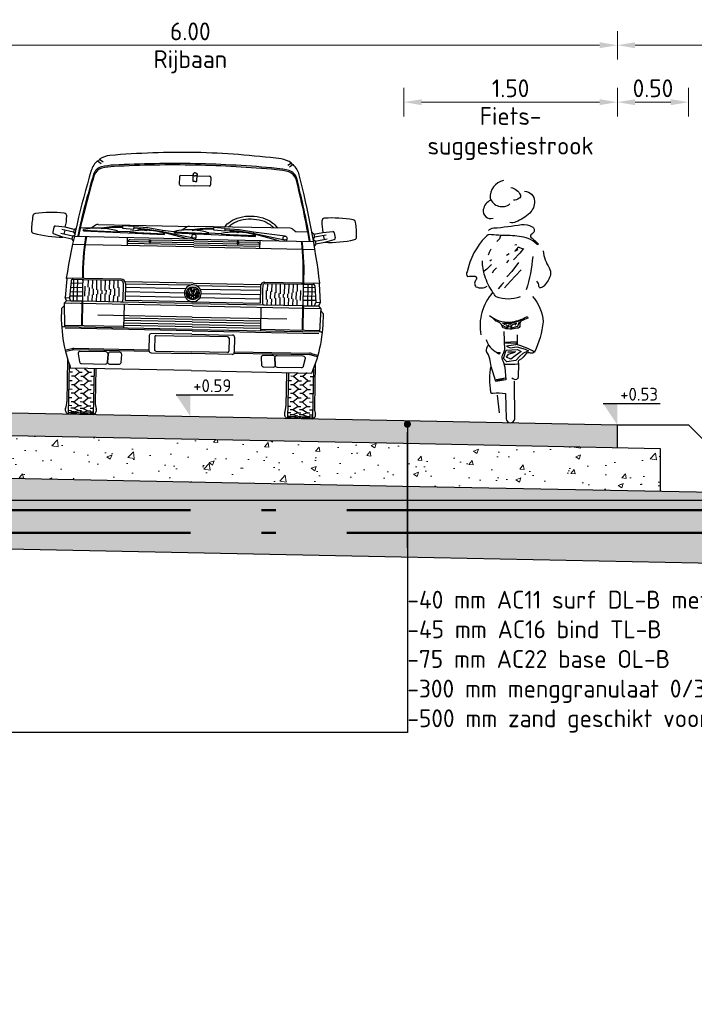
# Model space of a CAD drawing. Header units: metres. Extents: x 90794 to 91984, y 464666 to 465269.
# Tile 70 of 81: x 91485.82 to 91490.56, y 465098.22 to 465105.14. Entities that reach past the tile are written whole.
import ezdxf
from ezdxf import colors
from ezdxf.entities.mleader import LeaderData, LeaderLine
from ezdxf.math import Vec2, Vec3

# ---------------------------------------------------------------- set-up
doc = ezdxf.new("R2010")
doc.units = ezdxf.units.M
for name, pattern in [('AL-NAP_LIJN', [15.25, 12, -1.5, 0.25, -1.5]), ('RI-PVC160', [5, 4, -0.5, 0, -0.5]), ('XX-AFBREEK', [7, 4, -1, 1, -1])]:
    doc.linetypes.add(name, pattern=pattern)
for name, color, linetype, lineweight in [('N-WE-RI-HWA_TRANSPORTLEIDING_PVC_160-GD', 150, 'RI-PVC160', 50), ('N-WE-VH-VERHARDING_ASFALT-AD-50', 8, 'Continuous', 18), ('N-WE-VH-VERHARDING_FUNDERING_GRANULAAT-AD-50', 252, 'Continuous', 18), ('N-WE-VH-VERHARDING_FUNDERING_ZAND-AD-50', 252, 'Continuous', 18), ('X-XX-AL-AANKLEDING-SD', 253, 'Continuous', 25), ('X-XX-AL-CONSTRUCTIELIJN-GD', 7, 'Continuous', 25), ('X-XX-AL-M', 7, 'Continuous', 18), ('X-XX-AL-NAP-GD', 7, 'AL-NAP_LIJN', 25), ('X-XX-AL-PEILMAAT-SD', 7, 'Continuous', 25), ('X-XX-AL-T25', 7, 'Continuous', 25)]:
    doc.layers.add(name, color=color, linetype=linetype, lineweight=lineweight)
doc.layers.get('0').freeze()
doc.styles.add('NLCS-ISO', font='NLCS-ISO.ttf')
doc.styles.add('NLCS-ISO-M50-T25', font='NLCS-ISO.ttf', dxfattribs={"height": 0.125})
doc.dimstyles.new('NLCS-M50-T25-PIJL_L2_H1', dxfattribs={"dimscale": 0.05, "dimtxt": 2.5, "dimasz": 2.5, "dimexe": 2, "dimexo": 2, "dimgap": 0.7, "dimtad": 1, "dimzin": 0, "dimdsep": 46, "dimtxsty": 'NLCS-ISO-M50-T25', "dimcen": 0, "dimdle": 2, "dimclrd": 256, "dimclre": 256, "dimclrt": 256, "dimadec": 1, "dimazin": 0, "dimtfac": 1, "dimtdec": 3, "dimtofl": 0, "dimtmove": 0, "dimatfit": 3, "dimfxl": 2, "dimfxlon": 1, "dimtfillclr": 256, "dimtolj": 1, "dimtzin": 0, "dimlwd": -1, "dimlwe": -1, "dimarcsym": 0})

# ---------------------------------------------------------------- blocks, each defined once
blk = doc.blocks.new('SAL-AANKLEDING_FIETSTER_ACHTERAANZICHT-D')
for points in [[(-0.0504, 1.7021, 0.372994), (-0.1443, 1.5767, 0.503668), (-0.0042, 1.5368, 150.934799)], [(0.0979, 1.6266, -0.402545), (0.1682, 1.5556, -0.204448), (0.1345, 1.4731, -0.107787), (0.0361, 1.4107, -0.232599), (-0.0044, 1.4068, 0.756423)], [(0.0015, 1.653, -0.251678), (0.0686, 1.5993, -0.398814), (0.0603, 1.5772, -0.187011), (0.0199, 1.5643, 2.207361)], [(-0.14, 1.5646, 0.236676), (-0.1919, 1.4969, 0.583386), (-0.1221, 1.4377, -0.497614)], [(-0.1561, 1.3504, -0.154336), (-0.1187, 1.3683, 0.021693), (0.0774, 1.392, -0.153975), (0.1511, 1.3768, -0.433195), (0.1625, 1.3386, -0.162977), (0.1427, 1.3212, 0.569715), (0.1515, 1.2961, 0.021653), (0.1923, 1.2603, -1.283993), (0.1843, 1.2542, 0.093544), (0.1239, 1.2945, 0.069195), (-0.0034, 1.3146, -0.023921), (-0.1336, 1.3208, 0.290835), (-0.1751, 1.3053, 0.143139), (-0.3047, 1.0611, 0.369113), (-0.3031, 1.0267, -0.046879), (-0.248, 1.0299, -0.302343), (-0.2409, 1.0045, 0.421236), (-0.2431, 0.955, 0.24644), (-0.1644, 0.9582, -4.327813)], [(0.2284, 1.2065, 0.107816), (0.271, 1.0877, -0.189381), (0.2796, 1.0412, -0.091131), (0.2631, 0.999, -0.043732), (0.2353, 0.9617, -0.167948), (0.2105, 0.9478, -0.498715), (0.1991, 0.9583, 0.241276), (0.1855, 0.9935, 2.413704)], [(0.0671, 0.8838, -0.173851), (-0.1021, 0.8837, 0.000578), (-0.1236, 0.9143, -0.07661), (-0.1814, 1.0313, -0.079973), (-0.197, 1.1368, -39.687992)], [(0.1556, 1.1681, -0.053306), (0.1095, 0.9327, 2.556335)], [(-0.1268, 0.9153, 0.224282), (-0.2093, 0.6171, 1.028931)], [(0.1536, 0.8876, -0.165288), (0.2287, 0.709, -0.089622), (0.1674, 0.4952, 0.086704), (0.0488, 0.5461), (0.0479, 0.6165)], [(-0.1483, 0.7543, 0.205807), (-0.0029, 0.7072, 0.105757), (0.1122, 0.7432, -0.456483), (0.121, 0.7346, 0.023268), (0.0763, 0.7152, 0.20987), (0.0653, 0.7021, 0.124642), (0.0646, 0.6835, -0.545926), (0.0453, 0.6643, -0.163265), (-0.0546, 0.6673, 0.038987), (-0.069, 0.6957, 0.125271), (-0.1029, 0.7135), (-0.1294, 0.74)], [(-0.0475, 0.6412), (-0.0434, 0.511, -0.034198), (-0.0531, 0.4855, 0.227614), (-0.0583, 0.4433, -0.044454), (-0.0408, 0.39), (-0.0328, 0.3018), (-0.1044, 0.2886), (-0.1376, 0.3946, 0.132618), (-0.1685, 0.5008, -0.216367), (-0.1558, 0.5446, -1.928019)], [(-0.171, 0.5841, 0.221629), (-0.0951, 0.494), (-0.074, 0.4938), (-0.0835, 0.4814), (-0.0999, 0.4927)], [(0.1689, 0.4979, -0.325073), (0.1392, 0.489, 0.185728), (0.1113, 0.4882, -0.09132), (0.0614, 0.4386, 0.488493), (0.0552, 0.4164), (0.0527, 0.3209, -0.568599), (0.0238, 0.3047, -0.009736), (0.0097, 0.3132, 0.656385)], [(-0.1384, 0.3983, 0.098289), (-0.1407, 0.2161, 0.549463), (-0.122, 0.2086, -0.073152), (-0.0366, 0.205), (-0.0313, 0.028, 0.941313), (0.0288, 0.0262), (0.0283, 0.2922)]]:
    blk.add_lwpolyline(points, format="xyb")
for points in [[(-0.0715, 1.3119), (-0.078, 1.2918), (-0.0976, 1.2731)], [(0.0435, 1.2506), (0.0292, 1.2468)], [(-0.1399, 1.2184), (-0.1499, 1.196), (-0.1582, 1.1779)], [(-0.0096, 1.1856), (-0.0292, 1.1747)], [(0.0901, 1.2251), (0.0643, 1.1921), (0.0207, 1.1437)], [(0.0848, 1.2225), (0.0526, 1.2323), (0.0291, 1.2058), (0.0537, 1.2164)], [(-0.1336, 1.1119), (-0.166, 1.0786), (-0.1848, 1.0645)], [(-0.1352, 1.1435), (-0.146, 1.1347)], [(-0.014, 1.1421), (-0.0288, 1.1237)], [(0.0547, 1.1254), (0.0076, 1.0617), (-0.027, 1.0254)], [(-0.0994, 1.0886), (-0.1199, 1.0679), (-0.1294, 1.0513)], [(0.0749, 1.0752), (0.0353, 1.0316), (-0.0003, 0.9933), (-0.0437, 0.9484)], [(-0.0486, 0.9851), (-0.0624, 0.9718), (-0.0864, 0.9413)], [(-0.0577, 0.6982), (0.007, 0.6996), (0.0871, 0.7247)], [(0.0595, 0.7093), (0.0475, 0.6769), (0.0035, 0.6637), (0.0105, 0.6876), (0.0411, 0.7022), (0.0309, 0.6851)], [(-0.0589, 0.6864), (-0.0392, 0.6731), (-0.0199, 0.6674), (-0.0269, 0.6855), (-0.0481, 0.6895)], [(-0.0347, 0.5583), (0.04, 0.5607), (0.0368, 0.5469), (-0.0293, 0.5384), (-0.0032, 0.5251), (0.0428, 0.532), (0.1017, 0.5166), (0.1264, 0.5051), (0.0859, 0.4861), (0.0646, 0.467), (0.0365, 0.436), (-0.0273, 0.4265), (-0.049, 0.4514), (-0.0308, 0.509), (0.0494, 0.514), (0.0738, 0.5002), (0.0312, 0.4692), (0.0026, 0.4465), (-0.0279, 0.461), (-0.0139, 0.4816), (0.0288, 0.4951), (-0.0189, 0.4949), (0.0369, 0.5014)], [(-0.0451, 0.565), (0.0488, 0.5713)], [(-0.0439, 0.4117), (0.0308, 0.4123), (0.0514, 0.4129)], [(-0.1004, 0.3032), (-0.0366, 0.3156)], [(-0.0961, 0.2974), (-0.0476, 0.3111)], [(-0.0777, 0.0704), (-0.0911, 0.1933)]]:
    blk.add_lwpolyline(points)
blk.add_circle((-0.0056, 0.6805), 0.00976)
blk = doc.blocks.new('SAL-AANKLEDING_BUSJE1_VOORAANZICHT-D')
for p, q in [((-0.6873, 1.7825), (-0.6612, 1.7645)), ((-0.6752, 1.7925), (-0.6491, 1.7745)), ((0.6752, 1.7925), (0.6491, 1.7745)), ((0.6873, 1.7825), (0.6612, 1.7645)), ((-0.11, 1.68), (-0.11, 1.63)), ((-0.0144, 1.69), (-0.1, 1.69)), ((-0.0122, 1.65), (-0.015, 1.7)), ((0.0122, 1.65), (0.015, 1.7)), ((0.0144, 1.69), (0.1, 1.69)), ((0.11, 1.68), (0.11, 1.63)), ((-0.1, 1.62), (0, 1.62)), ((0, 1.65), (-0.0122, 1.65)), ((0, 1.65), (0.0122, 1.65)), ((0.1, 1.62), (0, 1.62)), ((-0.9055, 1.31), (-0.9746, 1.3174)), ((-0.693, 1.329), (-0.7183, 1.31)), ((-0.675, 1.335), (0, 1.335)), ((-0.503, 1.3294), (-0.504, 1.3124)), ((-0.4211, 1.3248), (-0.503, 1.3294)), ((-0.4221, 1.3078), (-0.4211, 1.3248)), ((-0.324, 1.3172), (-0.4212, 1.3228)), ((-0.2219, 1.3024), (-0.324, 1.3172)), ((-0.053, 1.329), (-0.0783, 1.31)), ((0.675, 1.335), (0, 1.335)), ((0.137, 1.3294), (0.136, 1.3124)), ((0.2189, 1.3248), (0.137, 1.3294)), ((0.2179, 1.3078), (0.2189, 1.3248)), ((0.316, 1.3172), (0.2188, 1.3228)), ((0.4181, 1.3024), (0.316, 1.3172)), ((0.693, 1.329), (0.7183, 1.31)), ((0.9055, 1.31), (0.9746, 1.3174)), ((-0.9855, 1.3095), (-0.9929, 1.2741)), ((-0.9199, 1.2415), (-0.9861, 1.2625)), ((-0.8521, 1.2478), (-0.9358, 1.2653)), ((-0.846, 1.2771), (-0.9296, 1.2946)), ((-0.9085, 1.2902), (-0.9146, 1.2609)), ((-0.8419, 1.2967), (-0.9055, 1.31)), ((-0.8521, 1.2478), (-0.8562, 1.2282)), ((-0.8521, 1.2478), (-0.8394, 1.2561)), ((-0.8419, 1.2967), (-0.846, 1.2771)), ((-0.846, 1.2771), (-0.8377, 1.2645)), ((-0.8419, 1.2967), (-0.8292, 1.305)), ((0, 1.2456), (-0.8415, 1.2456)), ((-0.7989, 1.31), (-0.7183, 1.31)), ((-0.7765, 1.2872), (-0.7763, 1.2972)), ((-0.7765, 1.2872), (-0.208, 1.2729)), ((-0.7764, 1.2926), (-0.5364, 1.2865)), ((-0.5365, 1.2861), (-0.5363, 1.2911)), ((-0.5363, 1.2911), (-0.4477, 1.2889)), ((-0.504, 1.3124), (-0.4221, 1.3078)), ((-0.4654, 1.19), (-0.4654, 1.2456)), ((-0.4478, 1.2839), (-0.4477, 1.2889)), ((-0.4478, 1.2843), (-0.2079, 1.2783)), ((-0.325, 1.3073), (-0.4218, 1.3128)), ((-0.3517, 1.3058), (-0.3913, 1.308)), ((-0.3304, 1.301), (-0.3305, 1.296)), ((-0.2234, 1.2925), (-0.325, 1.3073)), ((-0.0442, 1.2456), (-0.2238, 1.2895)), ((-0.2219, 1.3024), (-0.2234, 1.2925)), ((-0.0026, 1.2511), (-0.2234, 1.2925)), ((0.0015, 1.2791), (-0.2219, 1.3024)), ((-0.208, 1.2729), (-0.2078, 1.2829)), ((-0.1365, 1.2872), (-0.1363, 1.2972)), ((-0.1365, 1.2872), (0.432, 1.2729)), ((-0.1364, 1.2934), (-0.1363, 1.2972)), ((-0.1364, 1.2926), (0.1036, 1.2865)), ((0, 1.2456), (0.8415, 1.2456)), ((0.0139, 1.2622), (0.0105, 1.2456)), ((0.1035, 1.2861), (0.1037, 1.2911)), ((0.1037, 1.2911), (0.1923, 1.2889)), ((0.136, 1.3124), (0.2179, 1.3078)), ((0.1922, 1.2839), (0.1923, 1.2889)), ((0.1922, 1.2843), (0.4321, 1.2783)), ((0.315, 1.3073), (0.2182, 1.3128)), ((0.2883, 1.3058), (0.2487, 1.308)), ((0.3096, 1.301), (0.3095, 1.296)), ((0.4166, 1.2925), (0.315, 1.3073)), ((0.5958, 1.2456), (0.4162, 1.2895)), ((0.4181, 1.3024), (0.4166, 1.2925)), ((0.6374, 1.2511), (0.4166, 1.2925)), ((0.6415, 1.2791), (0.4181, 1.3024)), ((0.432, 1.2729), (0.4322, 1.2829)), ((0.4654, 1.19), (0.4654, 1.2456)), ((0.5036, 1.2934), (0.5037, 1.2972)), ((0.6539, 1.2622), (0.6505, 1.2456)), ((0.7989, 1.31), (0.7183, 1.31)), ((0.8419, 1.2967), (0.8292, 1.305)), ((0.846, 1.2771), (0.8377, 1.2645)), ((0.8521, 1.2478), (0.8394, 1.2561)), ((0.8419, 1.2967), (0.9055, 1.31)), ((0.8419, 1.2967), (0.846, 1.2771)), ((0.846, 1.2771), (0.9296, 1.2946)), ((0.8521, 1.2478), (0.9358, 1.2653)), ((0.8521, 1.2478), (0.8562, 1.2282)), ((0.9085, 1.2902), (0.9146, 1.2609)), ((0.9199, 1.2415), (0.9861, 1.2625)), ((0.9855, 1.3095), (0.9929, 1.2741)), ((-0.8562, 1.2282), (-0.9199, 1.2415)), ((-0.8562, 1.2282), (-0.8479, 1.2155)), ((-0.768, 1.19), (-0.8521, 1.19)), ((0, 1.19), (-0.7629, 1.19)), ((0, 1.204), (-0.4654, 1.204)), ((-0.314, 1.218), (-0.465, 1.218)), ((-0.314, 1.232), (-0.4474, 1.232)), ((-0.314, 1.234), (-0.314, 1.218)), ((-0.314, 1.234), (-0.304, 1.234)), ((-0.304, 1.234), (-0.304, 1.218)), ((0, 1.232), (-0.304, 1.232)), ((0, 1.218), (-0.304, 1.218)), ((0, 1.232), (0.304, 1.232)), ((0, 1.218), (0.304, 1.218)), ((0, 1.204), (0.4654, 1.204)), ((0, 1.19), (0.7629, 1.19)), ((0.314, 1.234), (0.304, 1.234)), ((0.304, 1.234), (0.304, 1.218)), ((0.314, 1.234), (0.314, 1.218)), ((0.314, 1.232), (0.4474, 1.232)), ((0.314, 1.218), (0.465, 1.218)), ((0.768, 1.19), (0.8521, 1.19)), ((0.8562, 1.2282), (0.8479, 1.2155)), ((0.8562, 1.2282), (0.9199, 1.2415)), ((-0.887, 0.948), (-0.897, 0.816)), ((-0.505, 0.953), (-0.891, 0.953)), ((-0.891, 0.953), (-0.887, 0.948)), ((-0.8564, 0.9348), (-0.8657, 0.816)), ((-0.8575, 0.92), (-0.7749, 0.92)), ((-0.8463, 0.953), (-0.847, 0.944)), ((-0.7799, 0.944), (-0.8464, 0.944)), ((-0.838, 0.793), (-0.838, 0.944)), ((-0.81, 0.793), (-0.81, 0.944)), ((-0.7749, 0.939), (-0.7749, 0.903)), ((-0.7749, 0.903), (-0.7749, 0.8251)), ((-0.505, 0.944), (-0.7699, 0.944)), ((-0.735, 0.8924), (-0.735, 0.944)), ((-0.705, 0.8844), (-0.705, 0.944)), ((-0.675, 0.8764), (-0.675, 0.944)), ((-0.645, 0.8714), (-0.645, 0.944)), ((-0.615, 0.8725), (-0.615, 0.944)), ((-0.585, 0.8792), (-0.585, 0.944)), ((-0.555, 0.886), (-0.555, 0.944)), ((-0.525, 0.8928), (-0.525, 0.944)), ((-0.49, 0.929), (-0.49, 0.9006)), ((-0.49, 0.9006), (-0.49, 0.8263)), ((0, 0.9346), (-0.475, 0.9346)), ((-0.475, 0.923), (-0.475, 0.805)), ((-0.0214, 0.92), (-0.475, 0.92)), ((0, 0.8753), (-0.0117, 0.9017)), ((0, 0.9346), (0.475, 0.9346)), ((0, 0.8753), (0.0117, 0.9017)), ((0.0214, 0.92), (0.475, 0.92)), ((0.475, 0.923), (0.475, 0.805)), ((0.49, 0.929), (0.49, 0.9006)), ((0.49, 0.9006), (0.49, 0.8263)), ((0.505, 0.953), (0.891, 0.953)), ((0.505, 0.944), (0.7699, 0.944)), ((0.525, 0.8928), (0.525, 0.944)), ((0.555, 0.886), (0.555, 0.944)), ((0.585, 0.8792), (0.585, 0.944)), ((0.615, 0.8725), (0.615, 0.944)), ((0.645, 0.8714), (0.645, 0.944)), ((0.675, 0.8764), (0.675, 0.944)), ((0.705, 0.8844), (0.705, 0.944)), ((0.735, 0.8924), (0.735, 0.944)), ((0.7749, 0.939), (0.7749, 0.903)), ((0.8575, 0.92), (0.7749, 0.92)), ((0.7749, 0.903), (0.7749, 0.8251)), ((0.7799, 0.944), (0.8464, 0.944)), ((0.81, 0.793), (0.81, 0.944)), ((0.838, 0.793), (0.838, 0.944)), ((0.8463, 0.953), (0.847, 0.944)), ((0.8564, 0.9348), (0.8657, 0.816)), ((0.891, 0.953), (0.887, 0.948)), ((0.887, 0.948), (0.897, 0.816)), ((-0.8623, 0.86), (-0.7749, 0.86)), ((-0.8599, 0.89), (-0.7749, 0.89)), ((-0.7575, 0.8284), (-0.7575, 0.8984)), ((-0.735, 0.793), (-0.735, 0.8328)), ((-0.7275, 0.8342), (-0.7275, 0.8904)), ((-0.705, 0.793), (-0.705, 0.8386)), ((-0.6975, 0.84), (-0.6975, 0.8824)), ((-0.675, 0.793), (-0.675, 0.8444)), ((-0.6675, 0.8458), (-0.6675, 0.8745)), ((-0.645, 0.793), (-0.645, 0.848)), ((-0.6375, 0.848), (-0.6375, 0.8714)), ((-0.615, 0.793), (-0.615, 0.8473)), ((-0.6075, 0.846), (-0.6075, 0.8742)), ((-0.585, 0.793), (-0.585, 0.8423)), ((-0.5775, 0.841), (-0.5775, 0.8809)), ((-0.555, 0.793), (-0.555, 0.8372)), ((-0.5475, 0.836), (-0.5475, 0.8877)), ((-0.525, 0.793), (-0.525, 0.8322)), ((-0.5175, 0.8309), (-0.5175, 0.8945)), ((-0.0508, 0.895), (-0.475, 0.895)), ((-0.059, 0.865), (-0.475, 0.865)), ((-0.0508, 0.835), (-0.475, 0.835)), ((-0.0158, 0.8299), (-0.0367, 0.8768)), ((-0.013, 0.8461), (-0.0314, 0.8873)), ((-0.0063, 0.8671), (-0.02, 0.8979)), ((-0.013, 0.8461), (-0.0055, 0.8629)), ((-0.0111, 0.8281), (0, 0.8529)), ((-0.0063, 0.8671), (0.0063, 0.8671)), ((-0.0055, 0.8629), (0.0055, 0.8629)), ((0.0111, 0.8281), (0, 0.8529)), ((0.013, 0.8461), (0.0055, 0.8629)), ((0.0063, 0.8671), (0.02, 0.8979)), ((0.013, 0.8461), (0.0314, 0.8873)), ((0.0158, 0.8299), (0.0367, 0.8768)), ((0.0508, 0.895), (0.475, 0.895)), ((0.0508, 0.835), (0.475, 0.835)), ((0.059, 0.865), (0.475, 0.865)), ((0.5175, 0.8309), (0.5175, 0.8945)), ((0.525, 0.793), (0.525, 0.8322)), ((0.5475, 0.836), (0.5475, 0.8877)), ((0.555, 0.793), (0.555, 0.8372)), ((0.5775, 0.841), (0.5775, 0.8809)), ((0.585, 0.793), (0.585, 0.8423)), ((0.6075, 0.846), (0.6075, 0.8742)), ((0.615, 0.793), (0.615, 0.8473)), ((0.6375, 0.848), (0.6375, 0.8714)), ((0.645, 0.793), (0.645, 0.848)), ((0.6675, 0.8458), (0.6675, 0.8745)), ((0.675, 0.793), (0.675, 0.8444)), ((0.6975, 0.84), (0.6975, 0.8824)), ((0.705, 0.793), (0.705, 0.8386)), ((0.7275, 0.8342), (0.7275, 0.8904)), ((0.735, 0.793), (0.735, 0.8328)), ((0.7575, 0.8284), (0.7575, 0.8984)), ((0.8599, 0.89), (0.7749, 0.89)), ((0.8623, 0.86), (0.7749, 0.86)), ((-0.9005, 0.7614), (-0.92, 0.7388)), ((-0.901, 0.776), (-0.887, 0.793)), ((-0.901, 0.776), (-0.8955, 0.611)), ((-0.853, 0.776), (-0.901, 0.776)), ((0, 0.7759), (-0.901, 0.7759)), ((-0.897, 0.816), (-0.8657, 0.816)), ((-0.887, 0.793), (-0.897, 0.816)), ((-0.8557, 0.793), (-0.887, 0.793)), ((-0.8557, 0.793), (-0.8657, 0.816)), ((-0.8646, 0.83), (-0.7749, 0.83)), ((-0.7799, 0.793), (-0.8557, 0.793)), ((-0.7779, 0.793), (-0.7779, 0.6209)), ((-0.7749, 0.8251), (-0.7749, 0.798)), ((-0.7729, 0.793), (-0.7729, 0.6209)), ((-0.505, 0.793), (-0.7699, 0.793)), ((0, 0.793), (-0.505, 0.793)), ((-0.49, 0.8263), (-0.49, 0.808)), ((-0.481, 0.7759), (-0.481, 0.611)), ((0, 0.805), (-0.475, 0.805)), ((0, 0.805), (0.475, 0.805)), ((0, 0.793), (0.505, 0.793)), ((0, 0.7759), (0.901, 0.7759)), ((0.481, 0.7759), (0.481, 0.611)), ((0.49, 0.8263), (0.49, 0.808)), ((0.505, 0.793), (0.7699, 0.793)), ((0.7729, 0.793), (0.7729, 0.6209)), ((0.8646, 0.83), (0.7749, 0.83)), ((0.7749, 0.8251), (0.7749, 0.798)), ((0.7779, 0.793), (0.7779, 0.6209)), ((0.7799, 0.793), (0.8557, 0.793)), ((0.853, 0.776), (0.901, 0.776)), ((0.8557, 0.793), (0.8657, 0.816)), ((0.8557, 0.793), (0.887, 0.793)), ((0.897, 0.816), (0.8657, 0.816)), ((0.887, 0.793), (0.897, 0.816)), ((0.901, 0.776), (0.887, 0.793)), ((0.901, 0.776), (0.8955, 0.611)), ((0.9005, 0.7614), (0.92, 0.7388)), ((0, 0.6978), (-0.665, 0.6978)), ((0, 0.6978), (0.665, 0.6978)), ((0, 0.68), (-0.481, 0.68)), ((0, 0.663), (-0.481, 0.663)), ((0, 0.646), (-0.481, 0.646)), ((0, 0.629), (-0.481, 0.629)), ((0, 0.68), (0.481, 0.68)), ((0, 0.663), (0.481, 0.663)), ((0, 0.646), (0.481, 0.646)), ((0, 0.629), (0.481, 0.629)), ((0, 0.611), (-0.9056, 0.611)), ((-0.481, 0.6209), (-0.8958, 0.6209)), ((0, 0.6006), (-0.8908, 0.6006)), ((-0.3, 0.561), (-0.3, 0.456)), ((0, 0.576), (-0.285, 0.576)), ((-0.261, 0.5535), (-0.261, 0.4635)), ((-0.251, 0.5635), (0, 0.5635)), ((0, 0.611), (0.9056, 0.611)), ((0, 0.6006), (0.8908, 0.6006)), ((0, 0.576), (0.285, 0.576)), ((0.251, 0.5635), (0, 0.5635)), ((0.261, 0.5535), (0.261, 0.4635)), ((0.3, 0.561), (0.3, 0.456)), ((0.481, 0.6209), (0.8958, 0.6209)), ((-0.8416, 0.4581), (-0.8831, 0.4468)), ((-0.8403, 0.4481), (-0.8803, 0.4372)), ((-0.3, 0.4598), (-0.8285, 0.4598)), ((-0.2987, 0.4498), (-0.8272, 0.4498)), ((-0.285, 0.441), (0, 0.441)), ((-0.251, 0.4535), (0, 0.4535)), ((0.251, 0.4535), (0, 0.4535)), ((0.285, 0.441), (0, 0.441)), ((0.2987, 0.4498), (0.8272, 0.4498)), ((0.3, 0.4598), (0.8285, 0.4598)), ((0.8403, 0.4481), (0.8803, 0.4372)), ((0.8416, 0.4581), (0.8831, 0.4468)), ((-0.87, 0.3835), (-0.87, 0.085)), ((-0.8575, 0.3475), (-0.8575, 0)), ((0.8575, 0.3475), (0.8575, 0)), ((0.87, 0.3835), (0.87, 0.085)), ((-0.855, 0.295), (-0.835, 0.295)), ((0, 0.321), (-0.8474, 0.321)), ((-0.82, 0.265), (-0.785, 0.295)), ((-0.8154, 0.321), (-0.785, 0.295)), ((-0.785, 0.295), (-0.765, 0.295)), ((-0.755, 0.265), (-0.72, 0.295)), ((-0.7504, 0.321), (-0.72, 0.295)), ((-0.72, 0.295), (-0.7, 0.295)), ((-0.6825, 0.321), (-0.6825, 0)), ((-0.67, 0.321), (-0.67, 0.085)), ((0, 0.321), (0.8474, 0.321)), ((0.67, 0.321), (0.67, 0.085)), ((0.6825, 0.321), (0.6825, 0)), ((0.72, 0.295), (0.7, 0.295)), ((0.7504, 0.321), (0.72, 0.295)), ((0.755, 0.265), (0.72, 0.295)), ((0.785, 0.295), (0.765, 0.295)), ((0.8154, 0.321), (0.785, 0.295)), ((0.82, 0.265), (0.785, 0.295)), ((0.855, 0.295), (0.835, 0.295)), ((-0.855, 0.235), (-0.835, 0.235)), ((-0.82, 0.265), (-0.84, 0.265)), ((-0.82, 0.265), (-0.785, 0.235)), ((-0.82, 0.205), (-0.785, 0.235)), ((-0.785, 0.235), (-0.765, 0.235)), ((-0.755, 0.265), (-0.775, 0.265)), ((-0.755, 0.265), (-0.72, 0.235)), ((-0.755, 0.205), (-0.72, 0.235)), ((-0.72, 0.235), (-0.7, 0.235)), ((-0.685, 0.265), (-0.705, 0.265)), ((0.685, 0.265), (0.705, 0.265)), ((0.72, 0.235), (0.7, 0.235)), ((0.755, 0.265), (0.72, 0.235)), ((0.755, 0.205), (0.72, 0.235)), ((0.755, 0.265), (0.775, 0.265)), ((0.785, 0.235), (0.765, 0.235)), ((0.82, 0.265), (0.785, 0.235)), ((0.82, 0.205), (0.785, 0.235)), ((0.82, 0.265), (0.84, 0.265)), ((0.855, 0.235), (0.835, 0.235)), ((-0.855, 0.175), (-0.835, 0.175)), ((-0.82, 0.205), (-0.84, 0.205)), ((-0.82, 0.145), (-0.84, 0.145)), ((-0.82, 0.205), (-0.785, 0.175)), ((-0.82, 0.145), (-0.785, 0.175)), ((-0.82, 0.145), (-0.785, 0.115)), ((-0.785, 0.175), (-0.765, 0.175)), ((-0.755, 0.205), (-0.775, 0.205)), ((-0.755, 0.145), (-0.775, 0.145)), ((-0.755, 0.205), (-0.72, 0.175)), ((-0.755, 0.145), (-0.72, 0.175)), ((-0.755, 0.145), (-0.72, 0.115)), ((-0.72, 0.175), (-0.7, 0.175)), ((-0.685, 0.205), (-0.705, 0.205)), ((-0.685, 0.145), (-0.705, 0.145)), ((0.685, 0.205), (0.705, 0.205)), ((0.685, 0.145), (0.705, 0.145)), ((0.72, 0.175), (0.7, 0.175)), ((0.755, 0.205), (0.72, 0.175)), ((0.755, 0.145), (0.72, 0.175)), ((0.755, 0.145), (0.72, 0.115)), ((0.755, 0.205), (0.775, 0.205)), ((0.755, 0.145), (0.775, 0.145)), ((0.785, 0.175), (0.765, 0.175)), ((0.82, 0.205), (0.785, 0.175)), ((0.82, 0.145), (0.785, 0.175)), ((0.82, 0.145), (0.785, 0.115)), ((0.82, 0.205), (0.84, 0.205)), ((0.82, 0.145), (0.84, 0.145)), ((0.855, 0.175), (0.835, 0.175)), ((-0.855, 0.115), (-0.835, 0.115)), ((-0.82, 0.085), (-0.84, 0.085)), ((-0.82, 0.085), (-0.785, 0.115)), ((-0.82, 0.085), (-0.785, 0.06)), ((-0.785, 0.115), (-0.765, 0.115)), ((-0.755, 0.085), (-0.775, 0.085)), ((-0.755, 0.085), (-0.72, 0.115)), ((-0.755, 0.085), (-0.72, 0.06)), ((-0.72, 0.115), (-0.7, 0.115)), ((-0.685, 0.085), (-0.705, 0.085)), ((0.685, 0.085), (0.705, 0.085)), ((0.72, 0.115), (0.7, 0.115)), ((0.755, 0.085), (0.72, 0.115)), ((0.755, 0.085), (0.72, 0.06)), ((0.755, 0.085), (0.775, 0.085)), ((0.785, 0.115), (0.765, 0.115)), ((0.82, 0.085), (0.785, 0.115)), ((0.82, 0.085), (0.785, 0.06)), ((0.82, 0.085), (0.84, 0.085)), ((0.855, 0.115), (0.835, 0.115)), ((-0.8575, 0), (-0.6825, 0)), ((-0.855, 0.06), (-0.835, 0.06)), ((-0.855, 0.025), (-0.835, 0.025)), ((-0.855, 0.01), (-0.835, 0.01)), ((-0.82, 0.04), (-0.84, 0.04)), ((-0.82, 0.015), (-0.84, 0.015)), ((-0.82, 0.005), (-0.84, 0.005)), ((-0.82, 0.04), (-0.785, 0.06)), ((-0.82, 0.04), (-0.785, 0.025)), ((-0.82, 0.015), (-0.785, 0.025)), ((-0.82, 0.015), (-0.785, 0.01)), ((-0.82, 0.005), (-0.785, 0.01)), ((-0.82, 0.005), (-0.785, 0)), ((-0.785, 0.06), (-0.765, 0.06)), ((-0.785, 0.025), (-0.765, 0.025)), ((-0.785, 0.01), (-0.765, 0.01)), ((-0.755, 0.04), (-0.775, 0.04)), ((-0.755, 0.015), (-0.775, 0.015)), ((-0.755, 0.005), (-0.775, 0.005)), ((-0.755, 0.04), (-0.72, 0.06)), ((-0.755, 0.04), (-0.72, 0.025)), ((-0.755, 0.015), (-0.72, 0.025)), ((-0.755, 0.015), (-0.72, 0.01)), ((-0.755, 0.005), (-0.72, 0.01)), ((-0.755, 0.005), (-0.72, 0)), ((-0.72, 0.06), (-0.7, 0.06)), ((-0.72, 0.025), (-0.7, 0.025)), ((-0.72, 0.01), (-0.7, 0.01)), ((-0.685, 0.04), (-0.705, 0.04)), ((-0.685, 0.015), (-0.705, 0.015)), ((-0.685, 0.005), (-0.705, 0.005)), ((0.8575, 0), (0.6825, 0)), ((0.685, 0.04), (0.705, 0.04)), ((0.685, 0.015), (0.705, 0.015)), ((0.685, 0.005), (0.705, 0.005)), ((0.72, 0.06), (0.7, 0.06)), ((0.72, 0.025), (0.7, 0.025)), ((0.72, 0.01), (0.7, 0.01)), ((0.755, 0.04), (0.72, 0.06)), ((0.755, 0.04), (0.72, 0.025)), ((0.755, 0.015), (0.72, 0.025)), ((0.755, 0.015), (0.72, 0.01)), ((0.755, 0.005), (0.72, 0.01)), ((0.755, 0.005), (0.72, 0)), ((0.755, 0.04), (0.775, 0.04)), ((0.755, 0.015), (0.775, 0.015)), ((0.755, 0.005), (0.775, 0.005)), ((0.785, 0.06), (0.765, 0.06)), ((0.785, 0.025), (0.765, 0.025)), ((0.785, 0.01), (0.765, 0.01)), ((0.82, 0.04), (0.785, 0.06)), ((0.82, 0.04), (0.785, 0.025)), ((0.82, 0.015), (0.785, 0.025)), ((0.82, 0.015), (0.785, 0.01)), ((0.82, 0.005), (0.785, 0.01)), ((0.82, 0.005), (0.785, 0)), ((0.82, 0.04), (0.84, 0.04)), ((0.82, 0.015), (0.84, 0.015)), ((0.82, 0.005), (0.84, 0.005)), ((0.855, 0.06), (0.835, 0.06)), ((0.855, 0.025), (0.835, 0.025)), ((0.855, 0.01), (0.835, 0.01))]:
    blk.add_line(p, q)
for points in [[(0, 1.7108, 0.072539), (-0.0059, 1.7099, 0.083707), (-0.0106, 1.7076, 0.106587), (-0.0139, 1.7039, 0.131335), (-0.015, 1.7, 0.131335)], [(-0.015, 1.7, 0.131335), (-0.0139, 1.6961, 0.106587), (-0.0106, 1.6924, 0.083707), (-0.0059, 1.6901, 0.072539), (0, 1.6892, 0.072539)], [(0, 1.7108, -0.072539), (0.0059, 1.7099, -0.083707), (0.0106, 1.7076, -0.106587), (0.0139, 1.7039, -0.131335), (0.015, 1.7, -0.131335)], [(0.015, 1.7, -0.131335), (0.0139, 1.6961, -0.106587), (0.0106, 1.6924, -0.083707), (0.0059, 1.6901, -0.072539), (0, 1.6892, -0.072539)], [(0.2141, 1.335, -0.084851), (0.2544, 1.374, -0.081148), (0.3191, 1.4043, -0.069152), (0.4, 1.4156, -0.069152), (0.4809, 1.4043, -0.081148), (0.5456, 1.374, -0.084851), (0.5859, 1.335, -0.13694)], [(0.2399, 1.335, -0.058647), (0.2656, 1.3575, -0.081148), (0.3245, 1.3851, -0.069152), (0.4, 1.3956, -0.069152), (0.4755, 1.3851, -0.081148), (0.5344, 1.3575, -0.058647), (0.5601, 1.335, -0.13694)]]:
    blk.add_lwpolyline(points, format="xyb")
for points in [[(-0.7718, 0.355), (-0.6044, 0.355, 0.394848), (-0.5894, 0.369), (-0.5857, 0.424, 0.433848), (-0.6007, 0.44), (-0.7828, 0.44, 0.473285), (-0.7975, 0.4221), (-0.7865, 0.3671, 0.357511)], [(-0.5856, 0.426), (-0.5893, 0.371, 0.433848), (-0.5743, 0.355), (-0.5094, 0.355, 0.394848), (-0.4944, 0.369), (-0.4907, 0.424, 0.433848), (-0.5057, 0.44), (-0.5706, 0.44, 0.394848)], [(0.5856, 0.426), (0.5893, 0.371, -0.433848), (0.5743, 0.355), (0.5094, 0.355, -0.394848), (0.4944, 0.369), (0.4907, 0.424, -0.433848), (0.5057, 0.44), (0.5706, 0.44, -0.394848)], [(0.7718, 0.355), (0.6044, 0.355, -0.394848), (0.5894, 0.369), (0.5857, 0.424, -0.433848), (0.6007, 0.44), (0.7828, 0.44, -0.473285), (0.7975, 0.4221), (0.7865, 0.3671, -0.357511)]]:
    blk.add_lwpolyline(points, format="xyb", close=True)
for centre, radius in [((0, 1.265), 0.0141), ((0.64, 1.265), 0.0141), ((0.64, 1.265), 0.0141), ((0, 0.865), 0.0455)]:
    blk.add_circle(centre, radius)
for centre, radius, start, end in [((-0.5862, 1.6717), 0.15, 95.98087, 126.3606), ((0.0344, -4.2519), 6.106, 90.32247, 95.98087), ((-0.0344, -4.2519), 6.106, 84.01913, 89.67753), ((0.5862, 1.6717), 0.15, 53.6394, 84.01913), ((-0.5862, 1.6717), 0.15, 132.36961, 164.33228), ((-0.6415, 1.667), 0.075, 103.50538, 165.03085), ((-0.6376, 1.6573), 0.0754, 104.63241, 162.28245), ((-0.6844, 1.7913), 0.00931, 251.77378, 6.95643), ((-0.5345, 1.2434), 0.512, 94.20514, 104.07814), ((-0.5345, 1.2434), 0.502, 94.20514, 104.07814), ((0, -6.0256), 7.8006, 90, 94.20514), ((0, -6.0256), 7.7906, 90, 94.20514), ((0, -6.0256), 7.8006, 85.79486, 90), ((0, -6.0256), 7.7906, 85.79486, 90), ((0.5345, 1.2434), 0.502, 75.92186, 85.79486), ((0.5345, 1.2434), 0.512, 75.92186, 85.79486), ((0.6376, 1.6573), 0.0754, 17.71755, 75.36759), ((0.6415, 1.667), 0.075, 14.96915, 76.49462), ((0.6844, 1.7913), 0.00931, 173.04357, 288.22622), ((0.5862, 1.6717), 0.15, 15.66772, 47.63039), ((5.134, 0.0772), 6.0883, 164.42198, 171.72899), ((5.0109, 0.1018), 5.9401, 164.52802, 168.89843), ((5.0109, 0.1018), 5.9341, 164.57362, 168.88706), ((-0.1, 1.68), 0.01, 90, 180), ((0.1, 1.68), 0.01, 0, 90), ((-5.0109, 0.1018), 5.9341, 11.11294, 15.42638), ((-5.0109, 0.1018), 5.9401, 11.10157, 15.47198), ((-5.134, 0.0772), 6.0883, 8.27101, 15.57802), ((-0.1, 1.63), 0.01, 180, 270), ((0.1, 1.63), 0.01, 270, 0), ((-0.5171, 1.2781), 0.6259, 170.00544, 179.43722), ((-1.1138, 1.3833), 0.02, 99.28505, 170.00544), ((-0.9895, 0.6232), 0.7901, 84.53208, 99.28505), ((-0.9162, 1.3898), 0.02, 0.55397, 84.53208), ((-1.2156, 1.387), 0.3195, 346.06881, 0.55397), ((1.2156, 1.387), 0.3195, 179.44603, 193.93119), ((0.9162, 1.3898), 0.02, 95.46792, 179.44603), ((0.9895, 0.6232), 0.7901, 80.71495, 95.46792), ((1.1138, 1.3833), 0.02, 9.99456, 80.71495), ((0.5171, 1.2781), 0.6259, 0.56278, 9.99456), ((-0.9757, 1.3074), 0.01, 83.95202, 168.18872), ((-0.675, 1.305), 0.03, 90, 126.8699), ((-0.5107, 0.5478), 0.7696, 89.47867, 100.66014), ((-0.5106, 0.5528), 0.7696, 89.46686, 100.66014), ((-0.035, 1.305), 0.03, 90, 126.8699), ((0.1293, 0.5478), 0.7696, 89.47867, 100.66014), ((0.1294, 0.5528), 0.7696, 89.46686, 100.66014), ((0.675, 1.305), 0.03, 53.1301, 90), ((0.9757, 1.3074), 0.01, 11.81128, 96.04798), ((-1.123, 1.2841), 0.02, 179.43722, 255.39537), ((-0.944, 1.9711), 0.73, 255.39537, 271.89051), ((-0.9831, 1.272), 0.01, 168.18872, 252.42542), ((0.9101, 1.0009), 1.6887, 171.66812, 181.6239), ((-0.6682, 0.8226), 0.4867, 88.20631, 102.83367), ((0.9101, 1.0009), 1.6837, 171.64321, 181.6239), ((-0.6682, 0.8226), 0.4867, 74.2853, 85.62285), ((-0.3396, 0.8144), 0.4867, 91.49612, 102.83367), ((-0.5107, 0.5478), 0.7696, 76.45883, 81.07189), ((-0.5106, 0.5528), 0.7696, 76.45883, 78.08783), ((-0.3396, 0.8144), 0.4867, 74.2853, 88.91266), ((-0.0282, 0.8226), 0.4867, 88.20631, 102.83367), ((-0.0282, 0.8226), 0.4867, 74.2853, 85.62285), ((0.3004, 0.8144), 0.4867, 91.49612, 102.83367), ((0.1293, 0.5478), 0.7696, 76.45883, 81.07189), ((0.1294, 0.5528), 0.7696, 76.45883, 78.08783), ((0.3004, 0.8144), 0.4867, 74.2853, 88.91266), ((-0.9101, 1.0009), 1.6837, 358.3761, 8.35679), ((-0.9101, 1.0009), 1.6887, 358.3761, 8.33188), ((0.944, 1.9711), 0.73, 268.10949, 284.60463), ((0.9831, 1.272), 0.01, 287.57458, 11.81128), ((1.123, 1.2841), 0.02, 284.60463, 0.56278), ((-0.4474, 1.214), 0.018, 90, 180), ((-0.309, 1.2191), 0.00513, 192.68038, 347.31962), ((0.309, 1.2191), 0.00513, 192.68038, 347.31962), ((0.4474, 1.214), 0.018, 0, 90), ((-0.8464, 0.934), 0.01, 90, 175.50742), ((-0.7799, 0.939), 0.005, 360, 90), ((-0.7699, 0.939), 0.005, 90, 180), ((-0.505, 0.923), 0.03, 0, 90), ((-0.505, 0.929), 0.015, 0, 90), ((0, 0.865), 0.059, 90, 270), ((0, 0.865), 0.0385, 72.26113, 107.73887), ((0, 0.865), 0.059, 270, 90), ((0.505, 0.923), 0.03, 90, 180), ((0.505, 0.929), 0.015, 90, 180), ((0.7699, 0.939), 0.005, 0, 90), ((0.7799, 0.939), 0.005, 90, 180), ((0.8464, 0.934), 0.01, 4.49258, 90), ((0, 0.865), 0.0385, 162.20081, 245.79919), ((0, 0.865), 0.0385, 121.31381, 144.60535), ((0, 0.865), 0.0385, 294.20081, 17.79919), ((0, 0.865), 0.0385, 35.39465, 58.68619), ((-0.7799, 0.798), 0.005, 270, 360), ((-0.7699, 0.798), 0.005, 180, 270), ((-0.505, 0.808), 0.015, 270, 360), ((0, 0.865), 0.0385, 253.31381, 286.68619), ((0.505, 0.808), 0.015, 180, 270), ((0.7699, 0.798), 0.005, 270, 0), ((0.7799, 0.798), 0.005, 180, 270), ((0.1081, 0.7023), 1.0288, 177.97011, 201.75428), ((-0.1081, 0.7023), 1.0288, 338.24572, 2.02989), ((-0.9056, 0.601), 0.01, 90, 185.70761), ((-0.285, 0.561), 0.015, 90, 180), ((-0.251, 0.5535), 0.01, 90, 180), ((0.251, 0.5535), 0.01, 0, 90), ((0.285, 0.561), 0.015, 0, 90), ((0.9056, 0.601), 0.01, 354.29239, 90), ((-0.8285, 0.4098), 0.05, 90, 105.15437), ((-0.8272, 0.3998), 0.05, 90, 105.15437), ((-0.285, 0.456), 0.015, 180, 270), ((-0.251, 0.4635), 0.01, 180, 270), ((0.251, 0.4635), 0.01, 270, 0), ((0.285, 0.456), 0.015, 270, 0), ((0.8272, 0.3998), 0.05, 74.84563, 90), ((0.8285, 0.4098), 0.05, 74.84563, 90), ((-1.0114, 0.085), 0.1414, 340.80093, 0), ((-0.5286, 0.085), 0.1414, 180, 199.19907), ((0.5286, 0.085), 0.1414, 340.80093, 360), ((1.0114, 0.085), 0.1414, 180, 199.19907), ((-0.8498, 0.0287), 0.0297, 160.80093, 254.95104), ((-0.6902, 0.0287), 0.0297, 285.04896, 19.19907), ((0.6902, 0.0287), 0.0297, 160.80093, 254.95104), ((0.8498, 0.0287), 0.0297, 285.04896, 19.19907)]:
    blk.add_arc(centre, radius, start, end)
blk = doc.blocks.new('SAL-PEILMAAT_INFRACAD_H01-SOD')
blk.add_line((-2, 3), (6, 3))
blk.add_solid([(-2, 3), (0, 3), (0, 0)])
at = {"style": 'NLCS-ISO'}
blk.add_attdef('...', (0.4, 3.4), '', height=1.8, dxfattribs=at)
blk = doc.blocks.new('*D60')
at = {"layer": 'Defpoints', "color": 0, "transparency": 16777216}
for p in [(91490.0166, 465104.959), (91484.0166, 465102.4117), (91490.0166, 465102.2917)]:
    blk.add_point(p, dxfattribs=at)
at = {"layer": 'X-XX-AL-M', "transparency": 16777216}
for p, q in [((91484.0166, 465104.859), (91484.0166, 465105.059)), ((91490.0166, 465104.859), (91490.0166, 465105.059)), ((91484.1416, 465104.959), (91489.8916, 465104.959))]:
    blk.add_line(p, q, dxfattribs=at)
for points in [[(91484.1416, 465104.9798), (91484.1416, 465104.9381), (91484.0166, 465104.959)], [(91489.8916, 465104.9798), (91489.8916, 465104.9381), (91490.0166, 465104.959)]]:
    blk.add_solid(points, dxfattribs=at)
at = {"layer": 'X-XX-AL-M', "transparency": 16777216, "char_height": 0.125, "attachment_point": 5, "style": 'NLCS-ISO-M50-T25'}
for s, insert in [('\\A1;6.00', (91487.0166, 465105.0565)), ('\\A1;Rijbaan', (91487.0166, 465104.8427))]:
    blk.add_mtext(s, dxfattribs=dict(at, insert=insert))
blk = doc.blocks.new('*D61')
at = {"layer": 'Defpoints', "color": 0, "transparency": 16777216}
for p in [(91494.4166, 465104.959), (91490.0166, 465102.1917), (91494.4166, 465102.1917)]:
    blk.add_point(p, dxfattribs=at)
at = {"layer": 'X-XX-AL-M', "transparency": 16777216}
for p, q in [((91490.0166, 465104.859), (91490.0166, 465105.059)), ((91494.4166, 465104.859), (91494.4166, 465105.059)), ((91490.1416, 465104.959), (91494.2916, 465104.959))]:
    blk.add_line(p, q, dxfattribs=at)
for points in [[(91490.1416, 465104.9798), (91490.1416, 465104.9381), (91490.0166, 465104.959)], [(91494.2916, 465104.9798), (91494.2916, 465104.9381), (91494.4166, 465104.959)]]:
    blk.add_solid(points, dxfattribs=at)
at = {"layer": 'X-XX-AL-M', "transparency": 16777216, "char_height": 0.125, "attachment_point": 5, "style": 'NLCS-ISO-M50-T25'}
for s, insert in [('\\A1;4.40', (91492.2166, 465105.0565)), ('\\A1;Helofytenfilter', (91492.2166, 465104.8427))]:
    blk.add_mtext(s, dxfattribs=dict(at, insert=insert))
blk = doc.blocks.new('*D73')
at = {"layer": 'Defpoints', "color": 0, "transparency": 16777216}
for p in [(91490.0166, 465104.559), (91488.5166, 465102.3217), (91490.0166, 465102.2917)]:
    blk.add_point(p, dxfattribs=at)
at = {"layer": 'X-XX-AL-M', "transparency": 16777216}
for p, q in [((91488.5166, 465104.459), (91488.5166, 465104.659)), ((91490.0166, 465104.459), (91490.0166, 465104.659)), ((91488.6416, 465104.559), (91489.8916, 465104.559))]:
    blk.add_line(p, q, dxfattribs=at)
for points in [[(91488.6416, 465104.5798), (91488.6416, 465104.5381), (91488.5166, 465104.559)], [(91489.8916, 465104.5798), (91489.8916, 465104.5381), (91490.0166, 465104.559)]]:
    blk.add_solid(points, dxfattribs=at)
at = {"layer": 'X-XX-AL-M', "transparency": 16777216, "char_height": 0.125, "attachment_point": 5, "style": 'NLCS-ISO-M50-T25'}
for s, insert in [('\\A1;1.50', (91489.2666, 465104.6565)), ('\\A1;Fiets-\\Psuggestiestrook', (91489.2666, 465104.3386))]:
    blk.add_mtext(s, dxfattribs=dict(at, insert=insert))
blk = doc.blocks.new('*D79')
at = {"layer": 'Defpoints', "color": 0, "transparency": 16777216}
for p in [(91490.5166, 465104.559), (91490.0166, 465102.2917), (91490.5166, 465102.2917)]:
    blk.add_point(p, dxfattribs=at)
at = {"layer": 'X-XX-AL-M', "transparency": 16777216}
for p, q in [((91490.0166, 465104.459), (91490.0166, 465104.659)), ((91490.5166, 465104.459), (91490.5166, 465104.659)), ((91490.1416, 465104.559), (91490.3916, 465104.559))]:
    blk.add_line(p, q, dxfattribs=at)
for points in [[(91490.1416, 465104.5798), (91490.1416, 465104.5381), (91490.0166, 465104.559)], [(91490.3916, 465104.5798), (91490.3916, 465104.5381), (91490.5166, 465104.559)]]:
    blk.add_solid(points, dxfattribs=at)
at = {"layer": 'X-XX-AL-M', "transparency": 16777216, "insert": (91490.2666, 465104.6565), "char_height": 0.125, "attachment_point": 5, "style": 'NLCS-ISO-M50-T25'}
blk.add_mtext('\\A1;0.50', dxfattribs=at)
blk = doc.blocks.new('_Dot')
at = {"color": 0, "linetype": 'ByBlock', "lineweight": -2}
blk.add_line((-0.5, 0), (-1, 0), dxfattribs=at)
at = {"color": 0, "linetype": 'ByBlock', "const_width": 0.5}
blk.add_lwpolyline([(-0.25, 0, 1), (0.25, 0, 1)], format="xyb", close=True, dxfattribs=at)

msp = doc.modelspace()

# ---------------------------------------------------------------- hatches: boundary and pattern name
at = {"layer": 'N-WE-VH-VERHARDING_ASFALT-AD-50'}
h = msp.add_hatch(color=256, dxfattribs=at)
h.dxf.hatch_style = 1
h.paths.add_polyline_path([(91484.0166, 465102.4117), (91484.0166, 465102.2517), (91490.0166, 465102.1317), (91490.0166, 465102.2917)])
at = {"layer": 'N-WE-VH-VERHARDING_FUNDERING_GRANULAAT-AD-50'}
h = msp.add_hatch(dxfattribs=at)
h.set_pattern_fill('AVH-FUNDERING_GRANULAAT_MENG_01-SO', color=256, scale=0.05, pattern_type=2)
h.set_pattern_definition([(50, (91546.81656, 465102.1317), (0.3586301, -0.031376), [0.0375, -0.4125]), (355, (91546.81656, 465102.1317), (-0.0693757, 0.376096), [0.03, -0.33]), (100.4514, (91546.84644, 465102.1291), (0.2892547, 0.3447198), [0.03187, -0.350571]), (46.1842, (91546.81656, 465102.2317), (0.5336205, -0.0827595), [0.05625, -0.61875]), (96.6356, (91546.861, 465102.2248), (0.4673314, 0.487059), [0.047805, -0.5258565]), (351.1842, (91546.81656, 465102.2317), (0.467331, 0.4870593), [0.045, -0.495]), (21, (91546.86656, 465102.2067), (0.2984535, -0.2013094), [0.0375, -0.4125]), (326, (91546.86656, 465102.2067), (0.1216577, 0.362575), [0.03, -0.33]), (71.4514, (91546.89143, 465102.18993), (0.4201113, 0.1612652), [0.03187, -0.350571]), (37.5, (91546.81656, 465102.1317), (0.00607993, 0.16644693), [0, -0.326, 0, -0.335, 0, -0.33125]), (7.5, (91546.81656, 465102.1317), (0.13153477, 0.19720586), [0, -0.191, 0, -0.3185, 0, -0.12625]), (327.5, (91546.70506, 465102.1317), (0.26691122, -0.01127744), [0, -0.125, 0, -0.39, 0, -0.5175]), (317.5, (91546.65506, 465102.1317), (0.2915931, 0.0500525), [0, -0.1625, 0, -0.259, 0, -0.3675])])
h.paths.add_polyline_path([(91483.7166, 465102.2577), (91483.7166, 465101.9576), (91490.3166, 465101.8256), (91490.3166, 465102.1257)])
at = {"layer": 'N-WE-VH-VERHARDING_FUNDERING_ZAND-AD-50'}
h = msp.add_hatch(dxfattribs=at)
h.set_pattern_fill('AVH-FUNDERING_ZAND-SO', color=256, scale=0.05, pattern_type=2)
h.set_pattern_definition([(37.5, (0, 0.08503), (-0.003149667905, 0.096341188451), [0, -0.076, 0, -0.085, 0, -0.08125]), (7.5, (0, 0.08503), (0.088488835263, 0.14110730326), [0, -0.041, 0, -0.0685, 0, -0.02625]), (327.5, (-0.0615, 0.08503), (0.155707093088, 0.000282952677), [0, -0.025, 0, -0.09, 0, -0.1175]), (317.5, (-0.0615, 0.08503), (0.15030633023, 0.043883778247), [0, -0.0125, 0, -0.059, 0, -0.0675])])
h.paths.add_polyline_path([(91483.2166, 465101.9676), (91483.2166, 465101.4675), (91490.8166, 465101.3155), (91490.8166, 465101.8156)])

# ---------------------------------------------------------------- linework, layer by layer
at = {"layer": 'N-WE-RI-HWA_TRANSPORTLEIDING_PVC_160-GD', "flags": 128}
for points in [[(91483.0166, 465101.6917), (91491.3166, 465101.6917)], [(91483.0166, 465101.5317), (91491.3166, 465101.5317)]]:
    msp.add_lwpolyline(points, dxfattribs=at)
at = {"layer": 'X-XX-AL-CONSTRUCTIELIJN-GD', "flags": 128}
for points in [[(91484.0166, 465102.4117), (91485.5166, 465102.3817), (91488.5166, 465102.3217), (91490.0166, 465102.2917), (91490.5166, 465102.2917), (91491.3166, 465101.4917)], [(91490.0166, 465102.1317), (91490.0166, 465102.2917)], [(91483.7166, 465102.2577), (91484.0137, 465102.2517), (91485.5137, 465102.2217), (91488.5137, 465102.1617), (91490.3166, 465102.1257)], [(91490.3166, 465102.1257), (91490.3166, 465101.8256)], [(91483.2166, 465101.9676), (91484.0077, 465101.9518), (91485.5077, 465101.9218), (91488.5077, 465101.8618), (91490.8166, 465101.8156)], [(91490.8166, 465101.3155), (91488.4977, 465101.3619), (91485.4977, 465101.4219), (91483.9977, 465101.4519), (91483.2166, 465101.4675)]]:
    msp.add_lwpolyline(points, dxfattribs=at)
at = {"layer": 'X-XX-AL-NAP-GD', "flags": 128}
msp.add_lwpolyline([(91479.5166, 465101.7617), (91556.6166, 465101.7617)], dxfattribs=at)

# ---------------------------------------------------------------- block references
at = {"layer": 'X-XX-AL-AANKLEDING-SD', "rotation": 358.8542371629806}
msp.add_blockref('SAL-AANKLEDING_BUSJE1_VOORAANZICHT-D', (91487.0166, 465102.3517), dxfattribs=at)
at = {"layer": 'X-XX-AL-AANKLEDING-SD'}
msp.add_blockref('SAL-AANKLEDING_FIETSTER_ACHTERAANZICHT-D', (91489.2666, 465102.3067), dxfattribs=at)
at = {"layer": 'X-XX-AL-PEILMAAT-SD', "xscale": 0.05, "yscale": 0.05, "zscale": 0.05}
msp.add_blockref('SAL-PEILMAAT_INFRACAD_H01-SOD', (91487.0166, 465102.3517), dxfattribs=at).add_auto_attribs({'...': '+0.59'})
at = {"layer": 'X-XX-AL-PEILMAAT-SD', "linetype": 'XX-AFBREEK', "xscale": 0.05, "yscale": 0.05, "zscale": 0.05}
msp.add_blockref('SAL-PEILMAAT_INFRACAD_H01-SOD', (91490.0166, 465102.2917), dxfattribs=at).add_auto_attribs({'...': '+0.53'})

# ---------------------------------------------------------------- dimensions: what is measured, and where the dimension line sits
at = {"layer": 'X-XX-AL-M'}
for base, p1, text, picture, middle in [((91490.0166, 465104.959), (91484.0166, 465102.4117), '<>\\XRijbaan', '*D60', (91487.0166, 465104.959)), ((91490.0166, 465104.559), (91488.5166, 465102.3217), '<>\\XFiets-\\Psuggestiestrook', '*D73', (91489.2666, 465104.559))]:
    dim = msp.add_linear_dim(base=base, p1=p1, p2=(91490.0166, 465102.2917), text=text, dimstyle='NLCS-M50-T25-PIJL_L2_H1', override={"dimtmove": 0}, dxfattribs=at)
    dim.commit()
    dim.dimension.update_dxf_attribs({"geometry": picture, "text_midpoint": middle, "dimtype": 160})
dim = msp.add_linear_dim(base=(91494.4166, 465104.959), p1=(91490.0166, 465102.1917), p2=(91494.4166, 465102.1917), text='<>\\XHelofytenfilter', dimstyle='NLCS-M50-T25-PIJL_L2_H1', override={"dimtmove": 0}, dxfattribs=at)
dim.commit()
dim.dimension.update_dxf_attribs({"geometry": '*D61', "text_midpoint": (91492.2166, 465104.959)})
dim = msp.add_linear_dim(base=(91490.5166, 465104.559), p1=(91490.0166, 465102.2917), p2=(91490.5166, 465102.2917), dimstyle='NLCS-M50-T25-PIJL_L2_H1', override={"dimtmove": 0}, dxfattribs=at)
dim.commit()
dim.dimension.update_dxf_attribs({"geometry": '*D79', "text_midpoint": (91490.2666, 465104.559), "dimtype": 160})

# ---------------------------------------------------------------- leaders
at = {"layer": 'X-XX-AL-T25'}
ml = msp.add_multileader_mtext('Standard', dxfattribs=at)
ml.set_content('-40 mm AC11 surf DL-B met streetprint\\P-45 mm AC16 bind TL-B\\P-75 mm AC22 base OL-B\\P-300 mm menggranulaat 0/31.5\\P-500 mm zand geschikt voor zandbed', color=256, style='NLCS-ISO-M50-T25')
ml.set_leader_properties(color=256, linetype='ByLayer', lineweight=-1)
ml.set_arrow_properties(name='DOT')
ml.build(insert=Vec2(0, 0))
ml.multileader.update_dxf_attribs({"has_dogleg": 0, "text_left_attachment_type": 4, "text_right_attachment_type": 5, "dogleg_length": 0.125, "arrow_head_size": 0.05})
ctx = ml.context
ctx.base_point, ctx.char_height, ctx.arrow_head_size, ctx.landing_gap_size, ctx.plane_origin = Vec3(91488.5416, 465100.1298), 0.125, 0.05, 0, Vec3(91488.0274, 465100.915)
ctx.left_attachment, ctx.right_attachment = 4, 5
notes = []
notes.append((ctx, [(0, (1, 1, 0), (91488.4166, 465100.1298), (1, 0), 0.125, [(4, [(91488.5416, 465102.2959), (91488.5416, 465101.99), (91488.5416, 465101.4263), (91488.5416, 465102.2411), (91488.5416, 465102.1867)], 0, [])])]))
ctx.mtext.insert, ctx.mtext.flow_direction = Vec3(91488.5416, 465101.1256), 5
for ctx, leaders in notes:
    for number, flags, end, landing, length, lines in leaders:
        leader = LeaderData()
        leader.index, (leader.has_last_leader_line, leader.has_dogleg_vector, leader.attachment_direction) = number, flags
        leader.last_leader_point, leader.dogleg_vector, leader.dogleg_length = Vec3(end), Vec3(landing), length
        for number, points, colour, breaks in lines:
            line = LeaderLine()
            line.index, line.vertices, line.color, line.breaks = number, Vec3.list(points), colors.encode_raw_color(colour), breaks
            leader.lines.append(line)
        ctx.leaders.append(leader)

doc.saveas('drawing.dxf')
